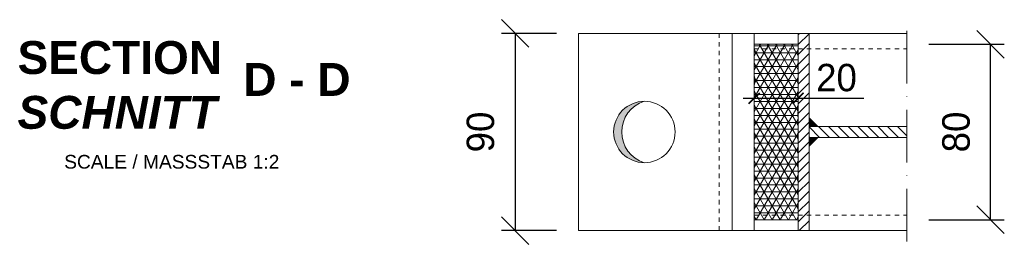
# Model space of a CAD drawing. Header units: millimetres. Extents: x 120724 to 215877, y -51423 to -32042.
# Tile 8 of 20: x 139689 to 140137, y -44763 to -44660. Entities that reach past the tile are written whole.
import ezdxf

# ---------------------------------------------------------------- set-up
doc = ezdxf.new("R2010")
doc.units = ezdxf.units.MM
doc.linetypes.add('ACAD_ISO10W100', pattern=[18, 12, -3, 0, -3])
doc.linetypes.add('JIS_02_1.0', pattern=[2, 1, -1])
doc.layers.add('Bemaßung', color=7, linetype='Continuous', lineweight=9)
doc.layers.add('Beschriftung', color=7, linetype='Continuous', lineweight=9)
doc.styles.add('LBB3.5M1000', font='isocp.shx', dxfattribs={"height": 3.5})
doc.dimstyles.new('DIN', dxfattribs={"dimtxt": 2.5, "dimasz": 2.5, "dimexe": 1.25, "dimexo": 0.625, "dimtad": 1, "dimtih": 1, "dimdec": 4, "dimdsep": 46, "dimlunit": 6, "dimtxsty": 'Standard', "dimcen": 2.5, "dimadec": 0, "dimazin": 0, "dimtfac": 1, "dimtdec": 4, "dimtmove": 0, "dimatfit": 3, "dimfxl": 0, "dimtvp": 1, "dimtolj": 1, "dimtzin": 0, "dimarcsym": 0})

# ---------------------------------------------------------------- blocks, each defined once
blk = doc.blocks.new('_Oblique')
at = {"color": 0, "linetype": 'ByBlock', "lineweight": -2}
blk.add_line((-0.5, -0.5), (0.5, 0.5), dxfattribs=at)
blk = doc.blocks.new('*D93')
at = {"layer": 'Bemaßung', "color": 0, "lineweight": -2, "transparency": 16777216}
for p, q in [((139933.15, -44666.58), (139908.06, -44666.58)), ((139914.31, -44666.58), (139914.31, -44756.58)), ((139933.15, -44756.58), (139908.06, -44756.58))]:
    blk.add_line(p, q, dxfattribs=at)
at = {"layer": 'DEFPOINTS', "color": 0, "transparency": 16777216}
for p in [(139943.15, -44666.58), (139914.31, -44756.58), (139943.15, -44756.58)]:
    blk.add_point(p, dxfattribs=at)
at = {"layer": 'Bemaßung', "color": 0, "lineweight": -2, "transparency": 16777216, "xscale": 12.5, "yscale": 12.5, "zscale": 12.5}
for p, rotation in [((139914.31, -44666.58), 90), ((139914.31, -44756.58), 270)]:
    blk.add_blockref('_Oblique', p, dxfattribs=dict(at, rotation=rotation))
at = {"layer": 'Bemaßung', "color": 0, "transparency": 16777216, "insert": (139898.55, -44711.58), "char_height": 12.5, "attachment_point": 5, "rotation": 90}
blk.add_mtext('\\A1;90', dxfattribs=at)
blk = doc.blocks.new('*D94')
at = {"layer": 'Bemaßung', "color": 0, "lineweight": -2, "transparency": 16777216}
for p, q in [((140102.69, -44671.58), (140137.07, -44671.58)), ((140130.82, -44751.58), (140130.82, -44671.58)), ((140102.69, -44751.58), (140137.07, -44751.58))]:
    blk.add_line(p, q, dxfattribs=at)
at = {"layer": 'DEFPOINTS', "color": 0, "transparency": 16777216}
for p in [(140092.69, -44671.58), (140130.82, -44671.58), (140092.69, -44751.58)]:
    blk.add_point(p, dxfattribs=at)
at = {"layer": 'Bemaßung', "color": 0, "lineweight": -2, "transparency": 16777216, "xscale": 12.5, "yscale": 12.5, "zscale": 12.5}
for p, rotation in [((140130.82, -44671.58), 90), ((140130.82, -44751.58), 270)]:
    blk.add_blockref('_Oblique', p, dxfattribs=dict(at, rotation=rotation))
at = {"layer": 'Bemaßung', "color": 0, "transparency": 16777216, "insert": (140115.14, -44711.58), "char_height": 12.5, "attachment_point": 5, "rotation": 90}
blk.add_mtext('\\A1;80', dxfattribs=at)
blk = doc.blocks.new('_ArchTick')
at = {"color": 0, "linetype": 'ByBlock', "const_width": 0.15}
blk.add_lwpolyline([(-0.5, -0.5), (0.5, 0.5)], dxfattribs=at)
blk = doc.blocks.new('*D95')
at = {"layer": 'Bemaßung', "color": 0, "lineweight": -2, "transparency": 16777216}
for p, q in [((140023.15, -44686.22), (140023.15, -44689.97)), ((140018.15, -44696.22), (140043.15, -44696.22)), ((140043.15, -44696.22), (140073.15, -44696.22)), ((140043.15, -44704.63), (140043.15, -44702.47))]:
    blk.add_line(p, q, dxfattribs=at)
at = {"layer": 'DEFPOINTS', "color": 0, "transparency": 16777216}
for p in [(140023.15, -44696.22), (140043.15, -44694.63), (140043.15, -44696.22)]:
    blk.add_point(p, dxfattribs=at)
at = {"layer": 'Bemaßung', "color": 0, "lineweight": -2, "transparency": 16777216, "xscale": 5, "yscale": 5, "zscale": 5, "rotation": 180}
blk.add_blockref('_ArchTick', (140023.15, -44696.22), dxfattribs=at)
at = {"layer": 'Bemaßung', "color": 0, "lineweight": -2, "transparency": 16777216, "xscale": 5, "yscale": 5, "zscale": 5}
blk.add_blockref('_ArchTick', (140043.15, -44696.22), dxfattribs=at)
at = {"layer": 'Bemaßung', "color": 0, "transparency": 16777216, "insert": (140060.65, -44686.84), "char_height": 12.5, "attachment_point": 5}
blk.add_mtext('\\A1;20', dxfattribs=at)

msp = doc.modelspace()

# ---------------------------------------------------------------- hatches: boundary and pattern name
at = {"lineweight": 5}
h = msp.add_hatch(dxfattribs=at)
h.set_pattern_fill('ANSI31', color=0)
h.paths.add_polyline_path([(140048.15, -44673.68), (140043.15, -44673.68), (140043.15, -44749.48), (140048.15, -44749.48)])
h.paths.add_polyline_path([(140048.15, -44749.48), (140043.15, -44749.48), (140043.15, -44756.58), (140048.15, -44756.58)])
h.paths.add_polyline_path([(140048.15, -44666.58), (140043.15, -44666.58), (140043.15, -44673.68), (140048.15, -44673.68)])
h = msp.add_hatch(dxfattribs=at)
h.set_pattern_fill('NET3', color=252)
h.paths.add_polyline_path([(140043.15, -44673.68), (140023.15, -44673.68), (140023.15, -44749.48), (140043.15, -44749.48)])
h.paths.add_polyline_path([(140043.15, -44671.58), (140023.15, -44671.58), (140023.15, -44673.68), (140043.15, -44673.68)])
h.paths.add_polyline_path([(140043.15, -44749.48), (140023.15, -44749.48), (140023.15, -44751.58), (140043.15, -44751.58)])
at = {"lineweight": 9}
h = msp.add_hatch(color=256, dxfattribs=at)
h.dxf.hatch_style = 1
h.paths.add_polyline_path([(139973.15, -44697.58, 0.4142136), (139959.15, -44711.58, 0.4142136), (139973.15, -44725.58, -0.7379016)])
at = {"lineweight": 5}
h = msp.add_hatch(color=0, dxfattribs=at)
h.dxf.hatch_style = 1
h.paths.add_polyline_path([(140052.15, -44709.08), (140048.15, -44709.08), (140048.15, -44705.08)])
h = msp.add_hatch(dxfattribs=at)
h.set_pattern_fill('ANSI31', color=0, angle=90)
h.paths.add_polyline_path([(140092.687, -44709.08), (140048.15, -44709.08), (140048.15, -44714.08), (140092.687, -44714.08)])
h = msp.add_hatch(color=0, dxfattribs=at)
h.dxf.hatch_style = 1
h.paths.add_polyline_path([(140052.15, -44714.08), (140048.15, -44714.08), (140048.15, -44718.08)])

# ---------------------------------------------------------------- linework, layer by layer
at = {"linetype": 'ACAD_ISO10W100', "lineweight": 9, "ltscale": 2}
msp.add_line((140092.687, -44761.58), (140092.687, -44661.58), dxfattribs=at)
at = {"lineweight": 9}
for p, q in [((139943.15, -44756.58), (139943.15, -44666.58)), ((139943.15, -44666.58), (140092.687, -44666.58)), ((140013.15, -44666.58), (140013.15, -44756.58)), ((140023.15, -44666.58), (140023.15, -44756.58)), ((140043.15, -44666.58), (140043.15, -44756.58)), ((140048.15, -44666.58), (140048.15, -44756.58)), ((140092.687, -44709.08), (140048.15, -44709.08)), ((140092.687, -44714.08), (140048.15, -44714.08)), ((140092.687, -44756.58), (139943.15, -44756.58))]:
    msp.add_line(p, q, dxfattribs=at)
at = {"linetype": 'JIS_02_1.0', "lineweight": 5, "ltscale": 2}
for p, q in [((140007.15, -44666.58), (140007.15, -44756.58)), ((140023.15, -44673.68), (140092.687, -44673.68)), ((140023.15, -44749.48), (140092.687, -44749.48))]:
    msp.add_line(p, q, dxfattribs=at)
at = {"lineweight": 9}
msp.add_lwpolyline([(140023.15, -44751.58), (140043.15, -44751.58), (140043.15, -44671.58), (140023.15, -44671.58)], close=True, dxfattribs=at)
at = {"lineweight": 5}
for points in [[(140052.15, -44709.08), (140048.15, -44709.08), (140048.15, -44705.08)], [(140052.15, -44714.08), (140048.15, -44714.08), (140048.15, -44718.08)]]:
    msp.add_lwpolyline(points, close=True, dxfattribs=at)
at = {"lineweight": 9}
msp.add_circle((139973.15, -44711.58), 14, dxfattribs=at)
msp.add_arc((139977.471, -44711.58), 14.652, 107.15265, 252.84735, dxfattribs=at)

# ---------------------------------------------------------------- texts
at = {"layer": 'Beschriftung', "attachment_point": 1, "style": 'LBB3.5M1000'}
for s, insert, char_height, width in [('{\\fArial|b1|i0|c0|p34;SECTION\\P\\fArial|b1|i1|c0|p34;SCHNITT}', (139687.663, -44670.109), 15, 94.09096), ('{\\fArial|b1|i0|c0|p34;D - D}', (139790.478, -44680.105), 15, 48.20908), ('{\\fArial|b0|i0|c0|p34;\\H0.5x;SCALE / MASSSTAB 1:2}', (139708.904, -44722.031), 12.5, 106.30877)]:
    msp.add_mtext(s, dxfattribs=dict(at, insert=insert, char_height=char_height, width=width))

# ---------------------------------------------------------------- dimensions: what is measured, and where the dimension line sits
at = {"layer": 'Bemaßung'}
for base, p1, p2, picture, middle in [((139914.315, -44756.58), (139943.15, -44666.58), (139943.15, -44756.58), '*D93', (139898.55, -44711.58)), ((140130.821, -44671.58), (140092.687, -44751.58), (140092.687, -44671.58), '*D94', (140115.141, -44711.58))]:
    dim = msp.add_linear_dim(base=base, p1=p1, p2=p2, angle=90, dimstyle='DIN', override={"dimscale": 5, "dimexo": 2, "dimdec": 2, "dimblk1": 'Oblique', "dimblk2": 'Oblique', "dimsah": 1, "dimtdec": 2, "dimtmove": 2}, dxfattribs=at)
    dim.commit()
    dim.dimension.update_dxf_attribs({"geometry": picture, "text_midpoint": middle, "dimtype": 160})
dim = msp.add_linear_dim(base=(140043.15, -44696.219), p1=(140023.15, -44696.219), p2=(140043.15, -44694.627), dimstyle='DIN', override={"dimscale": 5, "dimasz": 1, "dimexo": 2, "dimdec": 2, "dimblk1": 'ArchTick', "dimblk2": 'ArchTick', "dimsah": 1, "dimdle": 1, "dimtdec": 2}, dxfattribs=at)
dim.commit()
dim.dimension.update_dxf_attribs({"geometry": '*D95', "text_midpoint": (140060.65, -44686.844)})

doc.saveas('drawing.dxf')
